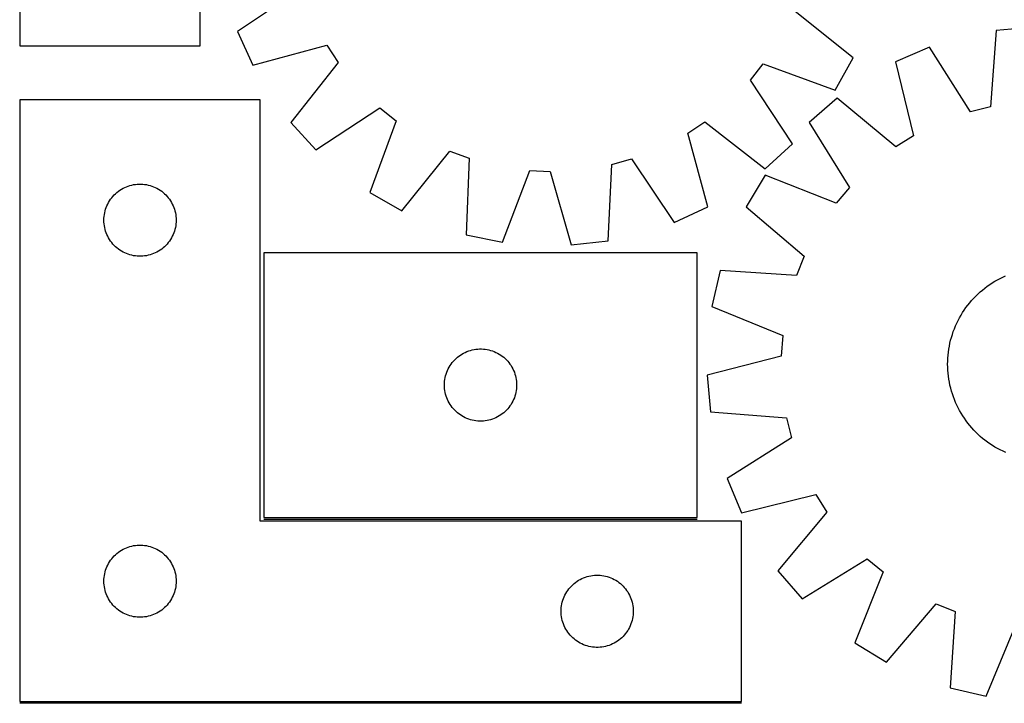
# Model space of a CAD drawing. Header units: millimetres. Extents: x 7 to 1493, y 7 to 2993.
# Tile 5 of 15: x 7 to 416, y 2116 to 2400. Entities that reach past the tile are written whole.
import ezdxf

# ---------------------------------------------------------------- set-up
doc = ezdxf.new("R2010")
doc.units = ezdxf.units.MM
doc.layers.add('COMMON', color=5, linetype='CONTINUOUS', true_color=0x0000ff)
doc.layers.add('CUT', color=7, linetype='CONTINUOUS', true_color=0x000000)

msp = doc.modelspace()

# ---------------------------------------------------------------- linework, layer by layer
at = {"layer": 'COMMON'}
for p, q in [((108.045136, 2192.658705), (288.045136, 2192.658705)), ((306.522675, 2116.158705), (6.549607, 2116.158705))]:
    msp.add_line(p, q, dxfattribs=at)
at = {"layer": 'CUT'}
for p, q in [((6.578085, 2689.33474), (6.578085, 2389.33474)), ((81.578085, 2389.33474), (81.578085, 2589.33474)), ((123.429422, 2412.952197), (97.057032, 2395.247062)), ((352.914733, 2384.341679), (328.14454, 2404.226656)), ((97.057032, 2395.247062), (103.452026, 2381.252971)), ((412.282601, 2395.676794), (409.897193, 2364.002126)), ((427.609884, 2397.02027), (412.282601, 2395.676794)), ((103.452026, 2381.252971), (134.098865, 2389.604382)), ((134.098865, 2389.604382), (138.838768, 2382.459265)), ((6.578085, 2389.33474), (81.578085, 2389.33474)), ((384.592602, 2388.768118), (370.430647, 2382.754005)), ((401.577882, 2361.926451), (384.592602, 2388.768118)), ((138.838768, 2382.459265), (119.228322, 2357.471165)), ((310.196403, 2375.155515), (315.527102, 2381.871394)), ((315.527102, 2381.871394), (345.352159, 2370.942499)), ((345.352159, 2370.942499), (352.914733, 2384.341679)), ((370.430647, 2382.754005), (377.95, 2351.892474)), ((327.60946, 2348.589368), (310.196403, 2375.155515)), ((106.522675, 2366.908705), (6.522675, 2366.908705)), ((6.522675, 2366.908705), (6.522675, 2116.908705)), ((106.522675, 2191.908705), (106.522675, 2366.908705)), ((346.230792, 2367.626783), (334.620434, 2357.530737)), ((370.679283, 2347.347582), (346.230792, 2367.626783)), ((129.634736, 2346.138155), (156.200883, 2363.551212)), ((156.200883, 2363.551212), (162.916762, 2358.220514)), ((409.897193, 2364.002126), (401.577882, 2361.926451)), ((119.228322, 2357.471165), (129.634736, 2346.138155)), ((162.916762, 2358.220514), (151.987867, 2328.395457)), ((284.143234, 2353.053497), (291.28835, 2357.7934)), ((291.28835, 2357.7934), (316.276451, 2338.182954)), ((334.620434, 2357.530737), (351.308501, 2330.503285)), ((292.494645, 2322.406658), (284.143234, 2353.053497)), ((377.95, 2351.892474), (370.679283, 2347.347582)), ((165.387047, 2320.832883), (185.272024, 2345.603076)), ((185.272024, 2345.603076), (193.306481, 2342.608601)), ((316.276451, 2338.182954), (327.60946, 2348.589368)), ((193.306481, 2342.608601), (192.128934, 2310.866072)), ((252.535299, 2340.0841), (260.795419, 2342.384054)), ((260.795419, 2342.384054), (278.500553, 2316.011664)), ((207.209275, 2307.814211), (218.466601, 2337.51686)), ((218.466601, 2337.51686), (227.033167, 2337.151728)), ((227.033167, 2337.151728), (235.722234, 2306.598907)), ((251.007568, 2308.356497), (252.535299, 2340.0841)), ((316.279573, 2335.665728), (308.357317, 2322.476019)), ((345.798088, 2323.93406), (316.279573, 2335.665728)), ((46.333575, 2327.916986), (46.913778, 2328.426912)), ((46.913778, 2328.426912), (47.519461, 2328.906294)), ((47.519461, 2328.906294), (48.149019, 2329.353861)), ((48.149019, 2329.353861), (48.800783, 2329.768425)), ((48.800783, 2329.768425), (49.473024, 2330.148887)), ((49.473024, 2330.148887), (50.163959, 2330.494239)), ((50.163959, 2330.494239), (50.871757, 2330.803565)), ((50.871757, 2330.803565), (51.59454, 2331.076044)), ((51.59454, 2331.076044), (52.330391, 2331.310953)), ((52.330391, 2331.310953), (53.077359, 2331.507671)), ((53.077359, 2331.507671), (53.833464, 2331.665675)), ((53.833464, 2331.665675), (54.5967, 2331.784546)), ((54.5967, 2331.784546), (55.365043, 2331.863968)), ((55.365043, 2331.863968), (56.136457, 2331.903732)), ((56.136457, 2331.903732), (56.908894, 2331.903732)), ((56.908894, 2331.903732), (57.680307, 2331.863968)), ((57.680307, 2331.863968), (58.448651, 2331.784546)), ((58.448651, 2331.784546), (59.211887, 2331.665675)), ((59.211887, 2331.665675), (59.967991, 2331.507671)), ((59.967991, 2331.507671), (60.71496, 2331.310953)), ((60.71496, 2331.310953), (61.450811, 2331.076044)), ((61.450811, 2331.076044), (62.173594, 2330.803565)), ((62.173594, 2330.803565), (62.881391, 2330.494239)), ((62.881391, 2330.494239), (63.572326, 2330.148887)), ((63.572326, 2330.148887), (64.244567, 2329.768425)), ((64.244567, 2329.768425), (64.896331, 2329.353861)), ((64.896331, 2329.353861), (65.525889, 2328.906294)), ((65.525889, 2328.906294), (66.131573, 2328.426912)), ((66.131573, 2328.426912), (66.711775, 2327.916986)), ((151.987867, 2328.395457), (165.387047, 2320.832883)), ((351.308501, 2330.503285), (345.798088, 2323.93406)), ((43.105369, 2323.615112), (43.468397, 2324.296926)), ((43.468397, 2324.296926), (43.866042, 2324.959148)), ((43.866042, 2324.959148), (44.29725, 2325.600022)), ((44.29725, 2325.600022), (44.760878, 2326.217848)), ((44.760878, 2326.217848), (45.255696, 2326.810987)), ((45.255696, 2326.810987), (45.780392, 2327.377868)), ((45.780392, 2327.377868), (46.333575, 2327.916986)), ((66.711775, 2327.916986), (67.264958, 2327.377868)), ((67.264958, 2327.377868), (67.789654, 2326.810987)), ((67.789654, 2326.810987), (68.284472, 2326.217848)), ((68.284472, 2326.217848), (68.7481, 2325.600022)), ((68.7481, 2325.600022), (69.179309, 2324.959148)), ((69.179309, 2324.959148), (69.576954, 2324.296926)), ((69.576954, 2324.296926), (69.939981, 2323.615112)), ((41.83984, 2319.976986), (42.017259, 2320.728772)), ((42.017259, 2320.728772), (42.233145, 2321.470428)), ((42.233145, 2321.470428), (42.486923, 2322.199987)), ((42.486923, 2322.199987), (42.777922, 2322.915514)), ((42.777922, 2322.915514), (43.105369, 2323.615112)), ((69.939981, 2323.615112), (70.267429, 2322.915514)), ((70.267429, 2322.915514), (70.558428, 2322.199987)), ((70.558428, 2322.199987), (70.812206, 2321.470428)), ((70.812206, 2321.470428), (71.028091, 2320.728772)), ((71.028091, 2320.728772), (71.205511, 2319.976986)), ((278.500553, 2316.011664), (292.494645, 2322.406658)), ((308.357317, 2322.476019), (332.580554, 2301.928282)), ((41.522675, 2316.908705), (41.542564, 2317.680887)), ((41.542564, 2316.136524), (41.522675, 2316.908705)), ((41.542564, 2317.680887), (41.602177, 2318.45102)), ((41.602177, 2315.36639), (41.542564, 2316.136524)), ((41.602177, 2318.45102), (41.701357, 2319.217064)), ((41.701357, 2319.217064), (41.83984, 2319.976986)), ((71.205511, 2319.976986), (71.343994, 2319.217064)), ((71.343994, 2319.217064), (71.443173, 2318.45102)), ((71.443173, 2318.45102), (71.502787, 2317.680887)), ((71.502787, 2316.136524), (71.443173, 2315.36639)), ((71.502787, 2317.680887), (71.522675, 2316.908705)), ((71.522675, 2316.908705), (71.502787, 2316.136524)), ((41.701357, 2314.600347), (41.602177, 2315.36639)), ((41.83984, 2313.840424), (41.701357, 2314.600347)), ((42.017259, 2313.088639), (41.83984, 2313.840424)), ((42.233145, 2312.346983), (42.017259, 2313.088639)), ((42.486923, 2311.617424), (42.233145, 2312.346983)), ((70.812206, 2312.346983), (70.558428, 2311.617424)), ((71.028091, 2313.088639), (70.812206, 2312.346983)), ((71.205511, 2313.840424), (71.028091, 2313.088639)), ((71.343994, 2314.600347), (71.205511, 2313.840424)), ((71.443173, 2315.36639), (71.343994, 2314.600347)), ((42.777922, 2310.901897), (42.486923, 2311.617424)), ((43.105369, 2310.202298), (42.777922, 2310.901897)), ((43.468397, 2309.520484), (43.105369, 2310.202298)), ((43.866042, 2308.858262), (43.468397, 2309.520484)), ((44.29725, 2308.217389), (43.866042, 2308.858262)), ((44.760878, 2307.599563), (44.29725, 2308.217389)), ((68.7481, 2308.217389), (68.284472, 2307.599563)), ((69.179309, 2308.858262), (68.7481, 2308.217389)), ((69.576954, 2309.520484), (69.179309, 2308.858262)), ((69.939981, 2310.202298), (69.576954, 2309.520484)), ((70.267429, 2310.901897), (69.939981, 2310.202298)), ((70.558428, 2311.617424), (70.267429, 2310.901897)), ((192.128934, 2310.866072), (207.209275, 2307.814211)), ((235.722234, 2306.598907), (251.007568, 2308.356497)), ((45.255696, 2307.006424), (44.760878, 2307.599563)), ((45.780392, 2306.439543), (45.255696, 2307.006424)), ((46.333575, 2305.900425), (45.780392, 2306.439543)), ((46.913778, 2305.390499), (46.333575, 2305.900425)), ((47.519461, 2304.911117), (46.913778, 2305.390499)), ((48.149019, 2304.46355), (47.519461, 2304.911117)), ((48.800783, 2304.048986), (48.149019, 2304.46355)), ((49.473024, 2303.668523), (48.800783, 2304.048986)), ((50.163959, 2303.323171), (49.473024, 2303.668523)), ((63.572326, 2303.668523), (62.881391, 2303.323171)), ((64.244567, 2304.048986), (63.572326, 2303.668523)), ((64.896331, 2304.46355), (64.244567, 2304.048986)), ((65.525889, 2304.911117), (64.896331, 2304.46355)), ((66.131573, 2305.390499), (65.525889, 2304.911117)), ((66.711775, 2305.900425), (66.131573, 2305.390499)), ((67.264958, 2306.439543), (66.711775, 2305.900425)), ((67.789654, 2307.006424), (67.264958, 2306.439543)), ((68.284472, 2307.599563), (67.789654, 2307.006424)), ((50.871757, 2303.013846), (50.163959, 2303.323171)), ((51.59454, 2302.741367), (50.871757, 2303.013846)), ((52.330391, 2302.506457), (51.59454, 2302.741367)), ((53.077359, 2302.30974), (52.330391, 2302.506457)), ((53.833464, 2302.151736), (53.077359, 2302.30974)), ((54.5967, 2302.032865), (53.833464, 2302.151736)), ((55.365043, 2301.953442), (54.5967, 2302.032865)), ((56.136457, 2301.913678), (55.365043, 2301.953442)), ((56.908894, 2301.913678), (56.136457, 2301.913678)), ((57.680307, 2301.953442), (56.908894, 2301.913678)), ((58.448651, 2302.032865), (57.680307, 2301.953442)), ((59.211887, 2302.151736), (58.448651, 2302.032865)), ((59.967991, 2302.30974), (59.211887, 2302.151736)), ((60.71496, 2302.506457), (59.967991, 2302.30974)), ((61.450811, 2302.741367), (60.71496, 2302.506457)), ((62.173594, 2303.013846), (61.450811, 2302.741367)), ((62.881391, 2303.323171), (62.173594, 2303.013846)), ((288.045136, 2303.408706), (108.045136, 2303.408706)), ((108.045136, 2303.408706), (108.045136, 2193.408706)), ((288.045136, 2193.408706), (288.045136, 2303.408706)), ((332.580554, 2301.928282), (329.369841, 2293.977766)), ((297.670781, 2296.013522), (294.212111, 2281.021252)), ((329.369841, 2293.977766), (297.670781, 2296.013522)), ((410.684237, 2290.844888), (411.754971, 2291.502561)), ((411.754971, 2291.502561), (412.845836, 2292.126277)), ((412.845836, 2292.126277), (413.955754, 2292.71542)), ((413.955754, 2292.71542), (415.083629, 2293.269409)), ((415.083629, 2293.269409), (416.228349, 2293.787698)), ((405.668738, 2287.071019), (406.623408, 2287.888095)), ((406.623408, 2287.888095), (407.603271, 2288.67478)), ((407.603271, 2288.67478), (408.607362, 2289.4303)), ((408.607362, 2289.4303), (409.634688, 2290.153907)), ((409.634688, 2290.153907), (410.684237, 2290.844888)), ((401.305352, 2282.559016), (402.12045, 2283.515375)), ((402.12045, 2283.515375), (402.965185, 2284.44566)), ((402.965185, 2284.44566), (403.838724, 2285.348952)), ((403.838724, 2285.348952), (404.740205, 2286.22436)), ((404.740205, 2286.22436), (405.668738, 2287.071019)), ((294.212111, 2281.021252), (323.599379, 2268.964584)), ((398.356974, 2278.492073), (399.04578, 2279.54305)), ((399.04578, 2279.54305), (399.767259, 2280.571873)), ((399.767259, 2280.571873), (400.520697, 2281.577525)), ((400.520697, 2281.577525), (401.305352, 2282.559016)), ((395.941568, 2274.08767), (396.49322, 2275.21669)), ((396.49322, 2275.21669), (397.080064, 2276.327825)), ((397.080064, 2276.327825), (397.70152, 2277.419979)), ((397.70152, 2277.419979), (398.356974, 2278.492073)), ((394.503024, 2270.604524), (394.945979, 2271.780449)), ((394.945979, 2271.780449), (395.425651, 2272.941879)), ((395.425651, 2272.941879), (395.941568, 2274.08767)), ((323.599379, 2268.964584), (323.002654, 2260.41103)), ((393.10658, 2265.779288), (393.398659, 2267.001457)), ((393.398659, 2267.001457), (393.728983, 2268.213849)), ((393.728983, 2268.213849), (394.097226, 2269.415266)), ((394.097226, 2269.415266), (394.503024, 2270.604524)), ((193.117, 2262.576045), (193.852851, 2262.810954)), ((193.852851, 2262.810954), (194.59982, 2263.007672)), ((194.59982, 2263.007672), (195.355924, 2263.165676)), ((195.355924, 2263.165676), (196.11916, 2263.284547)), ((196.11916, 2263.284547), (196.887504, 2263.363969)), ((196.887504, 2263.363969), (197.658917, 2263.403733)), ((197.658917, 2263.403733), (198.431354, 2263.403733)), ((198.431354, 2263.403733), (199.202768, 2263.363969)), ((199.202768, 2263.363969), (199.971111, 2263.284547)), ((199.971111, 2263.284547), (200.734347, 2263.165676)), ((200.734347, 2263.165676), (201.490452, 2263.007672)), ((201.490452, 2263.007672), (202.23742, 2262.810954)), ((202.23742, 2262.810954), (202.973271, 2262.576045)), ((392.462506, 2262.066219), (392.638272, 2263.310451)), ((392.638272, 2263.310451), (392.853034, 2264.548548)), ((392.853034, 2264.548548), (393.10658, 2265.779288)), ((186.778157, 2258.310988), (187.302853, 2258.877869)), ((187.302853, 2258.877869), (187.856036, 2259.416987)), ((187.856036, 2259.416987), (188.436238, 2259.926913)), ((188.436238, 2259.926913), (189.041922, 2260.406295)), ((189.041922, 2260.406295), (189.67148, 2260.853862)), ((189.67148, 2260.853862), (190.323244, 2261.268426)), ((190.323244, 2261.268426), (190.995485, 2261.648888)), ((190.995485, 2261.648888), (191.68642, 2261.99424)), ((191.68642, 2261.99424), (192.394217, 2262.303566)), ((192.394217, 2262.303566), (193.117, 2262.576045)), ((202.973271, 2262.576045), (203.696054, 2262.303566)), ((203.696054, 2262.303566), (204.403852, 2261.99424)), ((204.403852, 2261.99424), (205.094787, 2261.648888)), ((205.094787, 2261.648888), (205.767028, 2261.268426)), ((205.767028, 2261.268426), (206.418792, 2260.853862)), ((206.418792, 2260.853862), (207.04835, 2260.406295)), ((207.04835, 2260.406295), (207.654033, 2259.926913)), ((207.654033, 2259.926913), (208.234236, 2259.416987)), ((208.234236, 2259.416987), (208.787419, 2258.877869)), ((208.787419, 2258.877869), (209.312115, 2258.310988)), ((323.002654, 2260.41103), (292.225973, 2252.5516)), ((392.170722, 2258.309016), (392.228615, 2259.564267)), ((392.228615, 2259.564267), (392.325909, 2260.81708)), ((392.325909, 2260.81708), (392.462506, 2262.066219)), ((184.300382, 2254.415515), (184.62783, 2255.115113)), ((184.62783, 2255.115113), (184.990857, 2255.796927)), ((184.990857, 2255.796927), (185.388502, 2256.459149)), ((185.388502, 2256.459149), (185.819711, 2257.100023)), ((185.819711, 2257.100023), (186.283339, 2257.717849)), ((186.283339, 2257.717849), (186.778157, 2258.310988)), ((209.312115, 2258.310988), (209.806933, 2257.717849)), ((209.806933, 2257.717849), (210.270561, 2257.100023)), ((210.270561, 2257.100023), (210.701769, 2256.459149)), ((210.701769, 2256.459149), (211.099414, 2255.796927)), ((211.099414, 2255.796927), (211.462442, 2255.115113)), ((211.462442, 2255.115113), (211.789889, 2254.415515)), ((392.152285, 2257.052566), (392.170722, 2258.309016)), ((392.173323, 2255.796157), (392.152285, 2257.052566)), ((392.233816, 2254.541028), (392.173323, 2255.796157)), ((183.124638, 2249.951021), (183.223817, 2250.717065)), ((183.223817, 2250.717065), (183.3623, 2251.476987)), ((183.3623, 2251.476987), (183.53972, 2252.228773)), ((183.53972, 2252.228773), (183.755605, 2252.970429)), ((183.755605, 2252.970429), (184.009383, 2253.699988)), ((184.009383, 2253.699988), (184.300382, 2254.415515)), ((211.789889, 2254.415515), (212.080888, 2253.699988)), ((212.080888, 2253.699988), (212.334666, 2252.970429)), ((212.334666, 2252.970429), (212.550552, 2252.228773)), ((212.550552, 2252.228773), (212.727971, 2251.476987)), ((212.727971, 2251.476987), (212.866454, 2250.717065)), ((212.866454, 2250.717065), (212.965634, 2249.951021)), ((292.225973, 2252.5516), (293.569449, 2237.224317)), ((392.333703, 2253.288419), (392.233816, 2254.541028)), ((392.472887, 2252.039566), (392.333703, 2253.288419)), ((392.651229, 2250.795701), (392.472887, 2252.039566)), ((392.868554, 2249.558051), (392.651229, 2250.795701)), ((183.045136, 2248.408706), (183.065024, 2249.180888)), ((183.065024, 2247.636525), (183.045136, 2248.408706)), ((183.065024, 2249.180888), (183.124638, 2249.951021)), ((183.124638, 2246.866391), (183.065024, 2247.636525)), ((183.223817, 2246.100348), (183.124638, 2246.866391)), ((212.965634, 2246.866391), (212.866454, 2246.100348)), ((212.965634, 2249.951021), (213.025247, 2249.180888)), ((213.025247, 2247.636525), (212.965634, 2246.866391)), ((213.025247, 2249.180888), (213.045136, 2248.408706)), ((213.045136, 2248.408706), (213.025247, 2247.636525)), ((393.124648, 2248.327838), (392.868554, 2249.558051)), ((393.419257, 2247.106277), (393.124648, 2248.327838)), ((393.75209, 2245.894572), (393.419257, 2247.106277)), ((183.3623, 2245.340425), (183.223817, 2246.100348)), ((183.53972, 2244.58864), (183.3623, 2245.340425)), ((183.755605, 2243.846984), (183.53972, 2244.58864)), ((184.009383, 2243.117425), (183.755605, 2243.846984)), ((184.300382, 2242.401898), (184.009383, 2243.117425)), ((184.62783, 2241.702299), (184.300382, 2242.401898)), ((211.789889, 2242.401898), (211.462442, 2241.702299)), ((212.080888, 2243.117425), (211.789889, 2242.401898)), ((212.334666, 2243.846984), (212.080888, 2243.117425)), ((212.550552, 2244.58864), (212.334666, 2243.846984)), ((212.727971, 2245.340425), (212.550552, 2244.58864)), ((212.866454, 2246.100348), (212.727971, 2245.340425)), ((394.12282, 2244.69392), (393.75209, 2245.894572)), ((394.531081, 2243.505505), (394.12282, 2244.69392)), ((394.976469, 2242.3305), (394.531081, 2243.505505)), ((395.458545, 2241.170065), (394.976469, 2242.3305)), ((184.990857, 2241.020485), (184.62783, 2241.702299)), ((185.388502, 2240.358263), (184.990857, 2241.020485)), ((185.819711, 2239.71739), (185.388502, 2240.358263)), ((186.283339, 2239.099564), (185.819711, 2239.71739)), ((186.778157, 2238.506425), (186.283339, 2239.099564)), ((187.302853, 2237.939544), (186.778157, 2238.506425)), ((209.312115, 2238.506425), (208.787419, 2237.939544)), ((209.806933, 2239.099564), (209.312115, 2238.506425)), ((210.270561, 2239.71739), (209.806933, 2239.099564)), ((210.701769, 2240.358263), (210.270561, 2239.71739)), ((211.099414, 2241.020485), (210.701769, 2240.358263)), ((211.462442, 2241.702299), (211.099414, 2241.020485)), ((395.976834, 2240.025345), (395.458545, 2241.170065)), ((396.530823, 2238.89747), (395.976834, 2240.025345)), ((397.119966, 2237.787552), (396.530823, 2238.89747)), ((187.856036, 2237.400426), (187.302853, 2237.939544)), ((188.436238, 2236.8905), (187.856036, 2237.400426)), ((189.041922, 2236.411118), (188.436238, 2236.8905)), ((189.67148, 2235.963551), (189.041922, 2236.411118)), ((190.323244, 2235.548987), (189.67148, 2235.963551)), ((190.995485, 2235.168524), (190.323244, 2235.548987)), ((191.68642, 2234.823172), (190.995485, 2235.168524)), ((192.394217, 2234.513847), (191.68642, 2234.823172)), ((193.117, 2234.241368), (192.394217, 2234.513847)), ((193.852851, 2234.006458), (193.117, 2234.241368)), ((202.973271, 2234.241368), (202.23742, 2234.006458)), ((203.696054, 2234.513847), (202.973271, 2234.241368)), ((204.403852, 2234.823172), (203.696054, 2234.513847)), ((205.094787, 2235.168524), (204.403852, 2234.823172)), ((205.767028, 2235.548987), (205.094787, 2235.168524)), ((206.418792, 2235.963551), (205.767028, 2235.548987)), ((207.04835, 2236.411118), (206.418792, 2235.963551)), ((207.654033, 2236.8905), (207.04835, 2236.411118)), ((208.234236, 2237.400426), (207.654033, 2236.8905)), ((208.787419, 2237.939544), (208.234236, 2237.400426)), ((293.569449, 2237.224317), (325.244117, 2234.838909)), ((325.244117, 2234.838909), (327.319791, 2226.519598)), ((397.743682, 2236.696688), (397.119966, 2237.787552)), ((398.401355, 2235.625953), (397.743682, 2236.696688)), ((399.092336, 2234.576404), (398.401355, 2235.625953)), ((399.815943, 2233.549078), (399.092336, 2234.576404)), ((194.59982, 2233.809741), (193.852851, 2234.006458)), ((195.355924, 2233.651737), (194.59982, 2233.809741)), ((196.11916, 2233.532866), (195.355924, 2233.651737)), ((196.887504, 2233.453443), (196.11916, 2233.532866)), ((197.658917, 2233.413679), (196.887504, 2233.453443)), ((198.431354, 2233.413679), (197.658917, 2233.413679)), ((199.202768, 2233.453443), (198.431354, 2233.413679)), ((199.971111, 2233.532866), (199.202768, 2233.453443)), ((200.734347, 2233.651737), (199.971111, 2233.532866)), ((201.490452, 2233.809741), (200.734347, 2233.651737)), ((202.23742, 2234.006458), (201.490452, 2233.809741)), ((400.571462, 2232.544987), (399.815943, 2233.549078)), ((401.358148, 2231.565124), (400.571462, 2232.544987)), ((402.175224, 2230.610454), (401.358148, 2231.565124)), ((403.021883, 2229.681921), (402.175224, 2230.610454)), ((327.319791, 2226.519598), (300.478125, 2209.534319)), ((403.897291, 2228.78044), (403.021883, 2229.681921)), ((404.800583, 2227.906901), (403.897291, 2228.78044)), ((405.730867, 2227.062166), (404.800583, 2227.906901)), ((406.687227, 2226.247068), (405.730867, 2227.062166)), ((407.668717, 2225.462413), (406.687227, 2226.247068)), ((408.67437, 2224.708975), (407.668717, 2225.462413)), ((409.703192, 2223.987496), (408.67437, 2224.708975)), ((410.754169, 2223.29869), (409.703192, 2223.987496)), ((411.826264, 2222.643236), (410.754169, 2223.29869)), ((412.918417, 2222.02178), (411.826264, 2222.643236)), ((414.029553, 2221.434936), (412.918417, 2222.02178)), ((415.158573, 2220.883284), (414.029553, 2221.434936)), ((416.304363, 2220.367367), (415.158573, 2220.883284)), ((300.478125, 2209.534319), (306.492238, 2195.372363)), ((306.492238, 2195.372363), (337.353769, 2202.891716)), ((337.353769, 2202.891716), (341.898661, 2195.620999)), ((108.045136, 2193.408706), (288.045136, 2193.408706)), ((341.898661, 2195.620999), (321.61946, 2171.172508)), ((306.522675, 2191.908705), (106.522675, 2191.908705)), ((306.522675, 2116.908705), (306.522675, 2191.908705)), ((50.871757, 2180.803565), (51.59454, 2181.076044)), ((51.59454, 2181.076044), (52.330391, 2181.310953)), ((52.330391, 2181.310953), (53.077359, 2181.507671)), ((53.077359, 2181.507671), (53.833464, 2181.665675)), ((53.833464, 2181.665675), (54.5967, 2181.784546)), ((54.5967, 2181.784546), (55.365043, 2181.863968)), ((55.365043, 2181.863968), (56.136457, 2181.903732)), ((56.136457, 2181.903732), (56.908894, 2181.903732)), ((56.908894, 2181.903732), (57.680307, 2181.863968)), ((57.680307, 2181.863968), (58.448651, 2181.784546)), ((58.448651, 2181.784546), (59.211887, 2181.665675)), ((59.211887, 2181.665675), (59.967991, 2181.507671)), ((59.967991, 2181.507671), (60.71496, 2181.310953)), ((60.71496, 2181.310953), (61.450811, 2181.076044)), ((61.450811, 2181.076044), (62.173594, 2180.803565)), ((44.760878, 2176.217848), (45.255696, 2176.810987)), ((45.255696, 2176.810987), (45.780392, 2177.377868)), ((45.780392, 2177.377868), (46.333575, 2177.916986)), ((46.333575, 2177.916986), (46.913778, 2178.426912)), ((46.913778, 2178.426912), (47.519461, 2178.906294)), ((47.519461, 2178.906294), (48.149019, 2179.353861)), ((48.149019, 2179.353861), (48.800783, 2179.768425)), ((48.800783, 2179.768425), (49.473024, 2180.148887)), ((49.473024, 2180.148887), (50.163959, 2180.494239)), ((50.163959, 2180.494239), (50.871757, 2180.803565)), ((62.173594, 2180.803565), (62.881391, 2180.494239)), ((62.881391, 2180.494239), (63.572326, 2180.148887)), ((63.572326, 2180.148887), (64.244567, 2179.768425)), ((64.244567, 2179.768425), (64.896331, 2179.353861)), ((64.896331, 2179.353861), (65.525889, 2178.906294)), ((65.525889, 2178.906294), (66.131573, 2178.426912)), ((66.131573, 2178.426912), (66.711775, 2177.916986)), ((66.711775, 2177.916986), (67.264958, 2177.377868)), ((67.264958, 2177.377868), (67.789654, 2176.810987)), ((67.789654, 2176.810987), (68.284472, 2176.217848)), ((42.486923, 2172.199987), (42.777922, 2172.915514)), ((42.777922, 2172.915514), (43.105369, 2173.615112)), ((43.105369, 2173.615112), (43.468397, 2174.296926)), ((43.468397, 2174.296926), (43.866042, 2174.959148)), ((43.866042, 2174.959148), (44.29725, 2175.600022)), ((44.29725, 2175.600022), (44.760878, 2176.217848)), ((68.284472, 2176.217848), (68.7481, 2175.600022)), ((68.7481, 2175.600022), (69.179309, 2174.959148)), ((69.179309, 2174.959148), (69.576954, 2174.296926)), ((69.576954, 2174.296926), (69.939981, 2173.615112)), ((69.939981, 2173.615112), (70.267429, 2172.915514)), ((70.267429, 2172.915514), (70.558428, 2172.199987)), ((331.715506, 2159.56215), (358.742958, 2176.250217)), ((358.742958, 2176.250217), (365.312183, 2170.739804)), ((41.602177, 2168.45102), (41.701357, 2169.217064)), ((41.701357, 2169.217064), (41.83984, 2169.976986)), ((41.83984, 2169.976986), (42.017259, 2170.728772)), ((42.017259, 2170.728772), (42.233145, 2171.470428)), ((42.233145, 2171.470428), (42.486923, 2172.199987)), ((70.558428, 2172.199987), (70.812206, 2171.470428)), ((70.812206, 2171.470428), (71.028091, 2170.728772)), ((71.028091, 2170.728772), (71.205511, 2169.976986)), ((71.205511, 2169.976986), (71.343994, 2169.217064)), ((71.343994, 2169.217064), (71.443173, 2168.45102)), ((241.59454, 2168.576044), (242.330391, 2168.810953)), ((242.330391, 2168.810953), (243.077359, 2169.007671)), ((243.077359, 2169.007671), (243.833464, 2169.165675)), ((243.833464, 2169.165675), (244.5967, 2169.284546)), ((244.5967, 2169.284546), (245.365043, 2169.363968)), ((245.365043, 2169.363968), (246.136457, 2169.403732)), ((246.136457, 2169.403732), (246.908894, 2169.403732)), ((246.908894, 2169.403732), (247.680307, 2169.363968)), ((247.680307, 2169.363968), (248.448651, 2169.284546)), ((248.448651, 2169.284546), (249.211887, 2169.165675)), ((249.211887, 2169.165675), (249.967991, 2169.007671)), ((249.967991, 2169.007671), (250.71496, 2168.810953)), ((250.71496, 2168.810953), (251.450811, 2168.576044)), ((321.61946, 2171.172508), (331.715506, 2159.56215)), ((365.312183, 2170.739804), (353.580515, 2141.221289)), ((41.522675, 2166.908705), (41.542564, 2167.680887)), ((41.542564, 2166.136524), (41.522675, 2166.908705)), ((41.542564, 2167.680887), (41.602177, 2168.45102)), ((41.602177, 2165.36639), (41.542564, 2166.136524)), ((41.701357, 2164.600347), (41.602177, 2165.36639)), ((41.83984, 2163.840424), (41.701357, 2164.600347)), ((71.343994, 2164.600347), (71.205511, 2163.840424)), ((71.443173, 2165.36639), (71.343994, 2164.600347)), ((71.443173, 2168.45102), (71.502787, 2167.680887)), ((71.502787, 2166.136524), (71.443173, 2165.36639)), ((71.502787, 2167.680887), (71.522675, 2166.908705)), ((71.522675, 2166.908705), (71.502787, 2166.136524)), ((235.255696, 2164.310987), (235.780392, 2164.877868)), ((235.780392, 2164.877868), (236.333575, 2165.416986)), ((236.333575, 2165.416986), (236.913778, 2165.926912)), ((236.913778, 2165.926912), (237.519461, 2166.406294)), ((237.519461, 2166.406294), (238.149019, 2166.853861)), ((238.149019, 2166.853861), (238.800783, 2167.268425)), ((238.800783, 2167.268425), (239.473024, 2167.648887)), ((239.473024, 2167.648887), (240.163959, 2167.994239)), ((240.163959, 2167.994239), (240.871757, 2168.303565)), ((240.871757, 2168.303565), (241.59454, 2168.576044)), ((251.450811, 2168.576044), (252.173594, 2168.303565)), ((252.173594, 2168.303565), (252.881391, 2167.994239)), ((252.881391, 2167.994239), (253.572326, 2167.648887)), ((253.572326, 2167.648887), (254.244567, 2167.268425)), ((254.244567, 2167.268425), (254.896331, 2166.853861)), ((254.896331, 2166.853861), (255.525889, 2166.406294)), ((255.525889, 2166.406294), (256.131573, 2165.926912)), ((256.131573, 2165.926912), (256.711775, 2165.416986)), ((256.711775, 2165.416986), (257.264958, 2164.877868)), ((257.264958, 2164.877868), (257.789654, 2164.310987)), ((42.017259, 2163.088639), (41.83984, 2163.840424)), ((42.233145, 2162.346983), (42.017259, 2163.088639)), ((42.486923, 2161.617424), (42.233145, 2162.346983)), ((42.777922, 2160.901897), (42.486923, 2161.617424)), ((43.105369, 2160.202298), (42.777922, 2160.901897)), ((70.267429, 2160.901897), (69.939981, 2160.202298)), ((70.558428, 2161.617424), (70.267429, 2160.901897)), ((70.812206, 2162.346983), (70.558428, 2161.617424)), ((71.028091, 2163.088639), (70.812206, 2162.346983)), ((71.205511, 2163.840424), (71.028091, 2163.088639)), ((232.777922, 2160.415514), (233.105369, 2161.115112)), ((233.105369, 2161.115112), (233.468397, 2161.796926)), ((233.468397, 2161.796926), (233.866042, 2162.459148)), ((233.866042, 2162.459148), (234.29725, 2163.100022)), ((234.29725, 2163.100022), (234.760878, 2163.717848)), ((234.760878, 2163.717848), (235.255696, 2164.310987)), ((257.789654, 2164.310987), (258.284472, 2163.717848)), ((258.284472, 2163.717848), (258.7481, 2163.100022)), ((258.7481, 2163.100022), (259.179309, 2162.459148)), ((259.179309, 2162.459148), (259.576954, 2161.796926)), ((259.576954, 2161.796926), (259.939981, 2161.115112)), ((259.939981, 2161.115112), (260.267429, 2160.415514)), ((43.468397, 2159.520484), (43.105369, 2160.202298)), ((43.866042, 2158.858262), (43.468397, 2159.520484)), ((44.29725, 2158.217389), (43.866042, 2158.858262)), ((44.760878, 2157.599563), (44.29725, 2158.217389)), ((45.255696, 2157.006424), (44.760878, 2157.599563)), ((45.780392, 2156.439543), (45.255696, 2157.006424)), ((46.333575, 2155.900425), (45.780392, 2156.439543)), ((67.264958, 2156.439543), (66.711775, 2155.900425)), ((67.789654, 2157.006424), (67.264958, 2156.439543)), ((68.284472, 2157.599563), (67.789654, 2157.006424)), ((68.7481, 2158.217389), (68.284472, 2157.599563)), ((69.179309, 2158.858262), (68.7481, 2158.217389)), ((69.576954, 2159.520484), (69.179309, 2158.858262)), ((69.939981, 2160.202298), (69.576954, 2159.520484)), ((231.602177, 2155.95102), (231.701357, 2156.717064)), ((231.701357, 2156.717064), (231.83984, 2157.476986)), ((231.83984, 2157.476986), (232.017259, 2158.228772)), ((232.017259, 2158.228772), (232.233145, 2158.970428)), ((232.233145, 2158.970428), (232.486923, 2159.699987)), ((232.486923, 2159.699987), (232.777922, 2160.415514)), ((260.267429, 2160.415514), (260.558428, 2159.699987)), ((260.558428, 2159.699987), (260.812206, 2158.970428)), ((260.812206, 2158.970428), (261.028091, 2158.228772)), ((261.028091, 2158.228772), (261.205511, 2157.476986)), ((261.205511, 2157.476986), (261.343994, 2156.717064)), ((261.343994, 2156.717064), (261.443173, 2155.95102)), ((366.770223, 2133.299033), (387.317961, 2157.52227)), ((387.317961, 2157.52227), (395.268477, 2154.311557)), ((46.913778, 2155.390499), (46.333575, 2155.900425)), ((47.519461, 2154.911117), (46.913778, 2155.390499)), ((48.149019, 2154.46355), (47.519461, 2154.911117)), ((48.800783, 2154.048986), (48.149019, 2154.46355)), ((49.473024, 2153.668523), (48.800783, 2154.048986)), ((50.163959, 2153.323171), (49.473024, 2153.668523)), ((50.871757, 2153.013846), (50.163959, 2153.323171)), ((51.59454, 2152.741367), (50.871757, 2153.013846)), ((52.330391, 2152.506457), (51.59454, 2152.741367)), ((53.077359, 2152.30974), (52.330391, 2152.506457)), ((53.833464, 2152.151736), (53.077359, 2152.30974)), ((59.967991, 2152.30974), (59.211887, 2152.151736)), ((60.71496, 2152.506457), (59.967991, 2152.30974)), ((61.450811, 2152.741367), (60.71496, 2152.506457)), ((62.173594, 2153.013846), (61.450811, 2152.741367)), ((62.881391, 2153.323171), (62.173594, 2153.013846)), ((63.572326, 2153.668523), (62.881391, 2153.323171)), ((64.244567, 2154.048986), (63.572326, 2153.668523)), ((64.896331, 2154.46355), (64.244567, 2154.048986)), ((65.525889, 2154.911117), (64.896331, 2154.46355)), ((66.131573, 2155.390499), (65.525889, 2154.911117)), ((66.711775, 2155.900425), (66.131573, 2155.390499)), ((231.522675, 2154.408705), (231.542564, 2155.180887)), ((231.542564, 2153.636524), (231.522675, 2154.408705)), ((231.542564, 2155.180887), (231.602177, 2155.95102)), ((231.602177, 2152.86639), (231.542564, 2153.636524)), ((231.701357, 2152.100347), (231.602177, 2152.86639)), ((261.443173, 2152.86639), (261.343994, 2152.100347)), ((261.443173, 2155.95102), (261.502787, 2155.180887)), ((261.502787, 2153.636524), (261.443173, 2152.86639)), ((261.502787, 2155.180887), (261.522675, 2154.408705)), ((261.522675, 2154.408705), (261.502787, 2153.636524)), ((395.268477, 2154.311557), (393.232721, 2122.612497)), ((54.5967, 2152.032865), (53.833464, 2152.151736)), ((55.365043, 2151.953442), (54.5967, 2152.032865)), ((56.136457, 2151.913678), (55.365043, 2151.953442)), ((56.908894, 2151.913678), (56.136457, 2151.913678)), ((57.680307, 2151.953442), (56.908894, 2151.913678)), ((58.448651, 2152.032865), (57.680307, 2151.953442)), ((59.211887, 2152.151736), (58.448651, 2152.032865)), ((231.83984, 2151.340424), (231.701357, 2152.100347)), ((232.017259, 2150.588639), (231.83984, 2151.340424)), ((232.233145, 2149.846983), (232.017259, 2150.588639)), ((232.486923, 2149.117424), (232.233145, 2149.846983)), ((232.777922, 2148.401897), (232.486923, 2149.117424)), ((233.105369, 2147.702298), (232.777922, 2148.401897)), ((260.267429, 2148.401897), (259.939981, 2147.702298)), ((260.558428, 2149.117424), (260.267429, 2148.401897)), ((260.812206, 2149.846983), (260.558428, 2149.117424)), ((261.028091, 2150.588639), (260.812206, 2149.846983)), ((261.205511, 2151.340424), (261.028091, 2150.588639)), ((261.343994, 2152.100347), (261.205511, 2151.340424)), ((408.22499, 2119.153827), (420.281659, 2148.541095)), ((233.468397, 2147.020484), (233.105369, 2147.702298)), ((233.866042, 2146.358262), (233.468397, 2147.020484)), ((234.29725, 2145.717389), (233.866042, 2146.358262)), ((234.760878, 2145.099563), (234.29725, 2145.717389)), ((235.255696, 2144.506424), (234.760878, 2145.099563)), ((235.780392, 2143.939543), (235.255696, 2144.506424)), ((257.789654, 2144.506424), (257.264958, 2143.939543)), ((258.284472, 2145.099563), (257.789654, 2144.506424)), ((258.7481, 2145.717389), (258.284472, 2145.099563)), ((259.179309, 2146.358262), (258.7481, 2145.717389)), ((259.576954, 2147.020484), (259.179309, 2146.358262)), ((259.939981, 2147.702298), (259.576954, 2147.020484)), ((236.333575, 2143.400425), (235.780392, 2143.939543)), ((236.913778, 2142.890499), (236.333575, 2143.400425)), ((237.519461, 2142.411117), (236.913778, 2142.890499)), ((238.149019, 2141.96355), (237.519461, 2142.411117)), ((238.800783, 2141.548986), (238.149019, 2141.96355)), ((239.473024, 2141.168523), (238.800783, 2141.548986)), ((240.163959, 2140.823171), (239.473024, 2141.168523)), ((240.871757, 2140.513846), (240.163959, 2140.823171)), ((241.59454, 2140.241367), (240.871757, 2140.513846)), ((242.330391, 2140.006457), (241.59454, 2140.241367)), ((243.077359, 2139.80974), (242.330391, 2140.006457)), ((250.71496, 2140.006457), (249.967991, 2139.80974)), ((251.450811, 2140.241367), (250.71496, 2140.006457)), ((252.173594, 2140.513846), (251.450811, 2140.241367)), ((252.881391, 2140.823171), (252.173594, 2140.513846)), ((253.572326, 2141.168523), (252.881391, 2140.823171)), ((254.244567, 2141.548986), (253.572326, 2141.168523)), ((254.896331, 2141.96355), (254.244567, 2141.548986)), ((255.525889, 2142.411117), (254.896331, 2141.96355)), ((256.131573, 2142.890499), (255.525889, 2142.411117)), ((256.711775, 2143.400425), (256.131573, 2142.890499)), ((257.264958, 2143.939543), (256.711775, 2143.400425)), ((353.580515, 2141.221289), (366.770223, 2133.299033)), ((243.833464, 2139.651736), (243.077359, 2139.80974)), ((244.5967, 2139.532865), (243.833464, 2139.651736)), ((245.365043, 2139.453442), (244.5967, 2139.532865)), ((246.136457, 2139.413678), (245.365043, 2139.453442)), ((246.908894, 2139.413678), (246.136457, 2139.413678)), ((247.680307, 2139.453442), (246.908894, 2139.413678)), ((248.448651, 2139.532865), (247.680307, 2139.453442)), ((249.211887, 2139.651736), (248.448651, 2139.532865)), ((249.967991, 2139.80974), (249.211887, 2139.651736)), ((393.232721, 2122.612497), (408.22499, 2119.153827)), ((6.522675, 2116.908705), (306.522675, 2116.908705))]:
    msp.add_line(p, q, dxfattribs=at)

doc.saveas('drawing.dxf')
